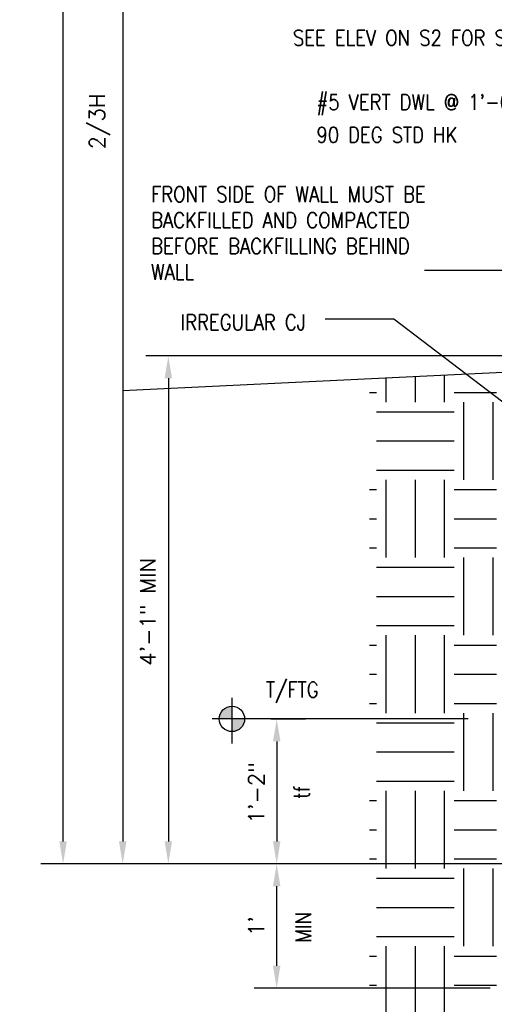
# Model space of a CAD drawing. Header units: inches. Extents: x 1837 to 2195, y 8687 to 9001.
# Tile 2 of 11: x 1837 to 1883, y 8748 to 8843. Entities that reach past the tile are written whole.
import ezdxf

# ---------------------------------------------------------------- set-up
doc = ezdxf.new("R2010")
doc.units = ezdxf.units.IN
doc.header["$MEASUREMENT"] = 0
doc.layers.get('DEFPOINTS').update_dxf_attribs({"linetype": 'CONTINUOUS'})
for name, color, linetype in [('S-ANNO-DIMS', 4, 'CONTINUOUS'), ('S-ANNO-TEXT-LW10', 2, 'CONTINUOUS'), ('S-DETL-LW04', 15, 'CONTINUOUS'), ('S-DETL-PATT', 15, 'CONTINUOUS')]:
    doc.layers.add(name, color=color, linetype=linetype)
doc.styles.get("Standard").update_dxf_attribs({"font": 'SIMPLEX.SHX'})
doc.styles.add('TIGHT', font='SIMPLEX.SHX', dxfattribs={"width": 0.85})
doc.dimstyles.new('DIM', dxfattribs={"dimscale": 12, "dimtxt": 0.125, "dimasz": 0.18, "dimexe": 0.18, "dimexo": 0.0625, "dimgap": 0.09, "dimtad": 1, "dimdec": 0, "dimzin": 0, "dimdsep": 46, "dimlunit": 4, "dimtxsty": 'Standard', "dimcen": 0.09, "dimadec": 0, "dimazin": 0, "dimtfac": 1, "dimtdec": 0, "dimtofl": 0, "dimtmove": 0, "dimatfit": 3, "dimfxl": 0, "dimfrac": 1, "dimtolj": 1, "dimtzin": 0, "dimarcsym": 0})
doc.dimstyles.new('ENG24', dxfattribs={"dimscale": 24, "dimtxt": 0.125, "dimasz": 0.125, "dimexe": 0.09375, "dimexo": 0.125, "dimgap": 0.0625, "dimtad": 1, "dimdec": 0, "dimzin": 1, "dimdsep": 46, "dimlunit": 4, "dimtxsty": 'TIGHT', "dimcen": 0.125, "dimaunit": 1, "dimadec": 0, "dimazin": 0, "dimtfac": 24, "dimtdec": 3, "dimtmove": 0, "dimatfit": 3, "dimfxl": 0, "dimfrac": 2, "dimtolj": 1, "dimtzin": 3, "dimarcsym": 0})

# ---------------------------------------------------------------- blocks, each defined once
blk = doc.blocks.new('*D4')
at = {"layer": 'DEFPOINTS', "color": 0}
for p in [(1917.31, 8810.576), (1851.623, 8761.576), (1881.31, 8761.576)]:
    blk.add_point(p, dxfattribs=at)
at = {"layer": 'S-ANNO-DIMS', "color": 0, "lineweight": -2}
for p, q in [((1916.56, 8810.576), (1849.463, 8810.576)), ((1851.623, 8808.416), (1851.623, 8763.736)), ((1880.56, 8761.576), (1849.463, 8761.576))]:
    blk.add_line(p, q, dxfattribs=at)
at = {"layer": 'S-ANNO-DIMS', "color": 0}
for points in [[(1851.263, 8808.416), (1851.983, 8808.416), (1851.623, 8810.576)], [(1851.263, 8763.736), (1851.983, 8763.736), (1851.623, 8761.576)]]:
    blk.add_solid(points, dxfattribs=at)
at = {"layer": 'S-ANNO-DIMS', "color": 0, "insert": (1849.65, 8785.88), "char_height": 1.5, "attachment_point": 5, "rotation": 90}
blk.add_mtext('\\A1;4\'-1" MIN', dxfattribs=at)
blk = doc.blocks.new('*D5')
at = {"layer": 'DEFPOINTS', "color": 0}
for p in [(1881.31, 8775.549), (1862.082, 8761.576), (1881.31, 8761.576)]:
    blk.add_point(p, dxfattribs=at)
at = {"layer": 'S-ANNO-DIMS', "color": 0, "lineweight": -2}
for p, q in [((1880.56, 8775.549), (1859.922, 8775.549)), ((1862.082, 8773.389), (1862.082, 8763.736)), ((1880.56, 8761.576), (1859.922, 8761.576))]:
    blk.add_line(p, q, dxfattribs=at)
at = {"layer": 'S-ANNO-DIMS', "color": 0}
for points in [[(1861.722, 8773.389), (1862.442, 8773.389), (1862.082, 8775.549)], [(1861.722, 8763.736), (1862.442, 8763.736), (1862.082, 8761.576)]]:
    blk.add_solid(points, dxfattribs=at)
at = {"layer": 'S-ANNO-DIMS', "color": 0, "insert": (1860.109, 8768.416), "char_height": 1.5, "attachment_point": 5, "rotation": 90}
blk.add_mtext('\\A1;1\'-2"', dxfattribs=at)
blk = doc.blocks.new('*D7')
at = {"layer": 'DEFPOINTS', "color": 0}
for p in [(1841.465, 8977.576), (1918.06, 8977.576), (1895.31, 8761.576)]:
    blk.add_point(p, dxfattribs=at)
at = {"layer": 'S-ANNO-DIMS', "color": 0, "lineweight": -2}
for p, q in [((1917.31, 8977.576), (1839.305, 8977.576)), ((1841.465, 8763.736), (1841.465, 8975.416)), ((1894.56, 8761.576), (1839.305, 8761.576))]:
    blk.add_line(p, q, dxfattribs=at)
at = {"layer": 'S-ANNO-DIMS', "color": 0}
for points in [[(1841.105, 8975.416), (1841.825, 8975.416), (1841.465, 8977.576)], [(1841.105, 8763.736), (1841.825, 8763.736), (1841.465, 8761.576)]]:
    blk.add_solid(points, dxfattribs=at)
at = {"layer": 'S-ANNO-DIMS', "color": 0, "insert": (1839.492, 8869.576), "char_height": 1.5, "attachment_point": 5, "rotation": 90}
blk.add_mtext('\\A1;"H" VARIES', dxfattribs=at)
blk = doc.blocks.new('*D9')
at = {"layer": 'DEFPOINTS', "color": 0}
for p in [(1862.082, 8761.576), (1895.31, 8761.576), (1883.431, 8749.576)]:
    blk.add_point(p, dxfattribs=at)
at = {"layer": 'S-ANNO-DIMS', "color": 0, "lineweight": -2}
for p, q in [((1894.56, 8761.576), (1859.922, 8761.576)), ((1862.082, 8751.736), (1862.082, 8759.416)), ((1882.681, 8749.576), (1859.922, 8749.576))]:
    blk.add_line(p, q, dxfattribs=at)
at = {"layer": 'S-ANNO-DIMS', "color": 0}
for points in [[(1861.722, 8759.416), (1862.442, 8759.416), (1862.082, 8761.576)], [(1861.722, 8751.736), (1862.442, 8751.736), (1862.082, 8749.576)]]:
    blk.add_solid(points, dxfattribs=at)
at = {"layer": 'S-ANNO-DIMS', "color": 0, "insert": (1860.109, 8755.547), "char_height": 1.5, "attachment_point": 5, "rotation": 90}
blk.add_mtext("\\A1;1'", dxfattribs=at)
blk = doc.blocks.new('*D16')
at = {"layer": 'DEFPOINTS', "color": 0}
for p in [(1929.31, 8904.826), (1847.217, 8761.576), (1929.31, 8761.576)]:
    blk.add_point(p, dxfattribs=at)
at = {"layer": 'S-ANNO-DIMS', "color": 0, "lineweight": -2}
for p, q in [((1928.56, 8904.826), (1845.057, 8904.826)), ((1847.217, 8902.666), (1847.217, 8763.736)), ((1928.56, 8761.576), (1845.057, 8761.576))]:
    blk.add_line(p, q, dxfattribs=at)
at = {"layer": 'S-ANNO-DIMS', "color": 0}
for points in [[(1846.857, 8902.666), (1847.577, 8902.666), (1847.217, 8904.826)], [(1846.857, 8763.736), (1847.577, 8763.736), (1847.217, 8761.576)]]:
    blk.add_solid(points, dxfattribs=at)
at = {"layer": 'S-ANNO-DIMS', "color": 0, "insert": (1844.994, 8833.201), "char_height": 1.5, "attachment_point": 5, "rotation": 90}
blk.add_mtext('\\A1;2/3H', dxfattribs=at)

msp = doc.modelspace()

# ---------------------------------------------------------------- hatches: boundary and pattern name
at = {"layer": 'S-ANNO-DIMS'}
h = msp.add_hatch(color=256, dxfattribs=at)
h.paths.add_polyline_path([(1857.762, 8776.771, 0.414214), (1856.54, 8775.549), (1857.762, 8775.549)])
h.paths.add_polyline_path([(1858.984, 8775.549), (1857.762, 8775.549), (1857.762, 8774.326, 0.414214)])
at = {"layer": 'S-DETL-PATT'}
h = msp.add_hatch(dxfattribs=at)
h.set_pattern_fill('EARTH', color=256, scale=30, style=0)
h.set_pattern_definition([(0, (6821.7125, 1134.5486), (7.5, 7.5), [7.5, -7.5]), (0, (6821.7125, 1137.361), (7.5, 7.5), [7.5, -7.5]), (0, (6821.7125, 1140.1736), (7.5, 7.5), [7.5, -7.5]), (90, (6822.65, 1141.111), (-7.5, 7.5), [7.5, -7.5]), (90, (6825.4625, 1141.111), (-7.5, 7.5), [7.5, -7.5]), (90, (6828.275, 1141.111), (-7.5, 7.5), [7.5, -7.5])])
h.paths.add_polyline_path([(2030.095, 8740.127), (2030.095, 8775.576), (2021.31, 8775.576), (2021.31, 8749.576), (1883.31, 8749.576), (1883.31, 8808.946), (1871.042, 8808.357), (1871.042, 8740.127)])

# ---------------------------------------------------------------- linework, layer by layer
at = {"layer": 'S-ANNO-DIMS'}
for p, q in [((1857.762, 8777.596), (1857.762, 8773.181)), ((1861.514, 8775.549), (1855.85, 8775.549)), ((1861.514, 8775.549), (1864.862, 8775.549))]:
    msp.add_line(p, q, dxfattribs=at)
msp.add_circle((1857.762, 8775.549), 1.222, dxfattribs=at)
at = {"layer": 'S-DETL-LW04'}
msp.add_line((1917.31, 8810.576), (1847.185, 8807.213), dxfattribs=at)

# ---------------------------------------------------------------- texts
at = {"layer": 'S-ANNO-DIMS', "style": 'TIGHT', "width": 0.85}
msp.add_text('T/FTG', height=1.5, dxfattribs=at).set_placement((1861.049, 8777.619))
for s, p in [('tf', (1865.243, 8767.829)), ('MIN', (1865.402, 8753.974))]:
    msp.add_text(s, height=1.5, rotation=90, dxfattribs=at).set_placement(p)
at = {"layer": 'S-ANNO-TEXT-LW10', "style": 'TIGHT', "width": 0.85}
for s, p in [('SEE ELEV ON S2 FOR SPACING', (1863.651, 8840.503)), ('#5 VERT DWL @ 1\'-0" OC  W/', (1865.916, 8834.298)), ('90 DEG STD HK', (1865.916, 8831.145)), ('IRREGULAR CJ', (1852.815, 8813.062))]:
    msp.add_text(s, height=1.5, dxfattribs=at).set_placement(p)
at = {"layer": 'S-ANNO-TEXT-LW10', "insert": (1849.965, 8826.918), "char_height": 1.5, "width": 29.30345, "attachment_point": 1, "style": 'TIGHT'}
msp.add_mtext('FRONT SIDE OF WALL MUST BE BACKFILLED AND COMPACTED BEFORE BACKFILLING BEHIND WALL', dxfattribs=at)

# ---------------------------------------------------------------- dimensions: what is measured, and where the dimension line sits
at = {"layer": 'S-ANNO-DIMS'}
for base, p1, p2, text, picture, middle in [((1841.465, 8977.576), (1895.31, 8761.576), (1918.06, 8977.576), '"H" VARIES', '*D7', (1839.492, 8869.576)), ((1847.217, 8761.576), (1929.31, 8904.826), (1929.31, 8761.576), '2/3H', '*D16', (1844.994, 8833.201))]:
    dim = msp.add_linear_dim(base=base, p1=p1, p2=p2, angle=90, text=text, dimstyle='DIM', dxfattribs=at)
    dim.commit()
    dim.dimension.update_dxf_attribs({"geometry": picture, "text_midpoint": middle})
dim = msp.add_linear_dim(base=(1851.623, 8761.576), p1=(1917.31, 8810.576), p2=(1881.31, 8761.576), angle=90, text='4\'-1" MIN', dimstyle='DIM', dxfattribs=at)
dim.commit()
dim.dimension.update_dxf_attribs({"geometry": '*D4', "text_midpoint": (1851.623, 8785.88), "dimtype": 160})
for p1, p2, picture, middle in [((1881.31, 8775.549), (1881.31, 8761.576), '*D5', (1862.082, 8768.416)), ((1883.431, 8749.576), (1895.31, 8761.576), '*D9', (1862.082, 8755.547))]:
    dim = msp.add_linear_dim(base=(1862.082, 8761.576), p1=p1, p2=p2, angle=90, dimstyle='DIM', dxfattribs=at)
    dim.commit()
    dim.dimension.update_dxf_attribs({"geometry": picture, "text_midpoint": middle, "dimtype": 160})

# ---------------------------------------------------------------- leaders
at = {"layer": 'S-ANNO-TEXT-LW10'}
for points in [[(1890.931, 8809.311), (1886.069, 8818.814), (1876.341, 8818.814)], [(1923.818, 8775.644), (1873.394, 8814.116), (1866.755, 8814.116)]]:
    msp.add_leader(points, dimstyle='ENG24', dxfattribs=at)

doc.saveas('drawing.dxf')
